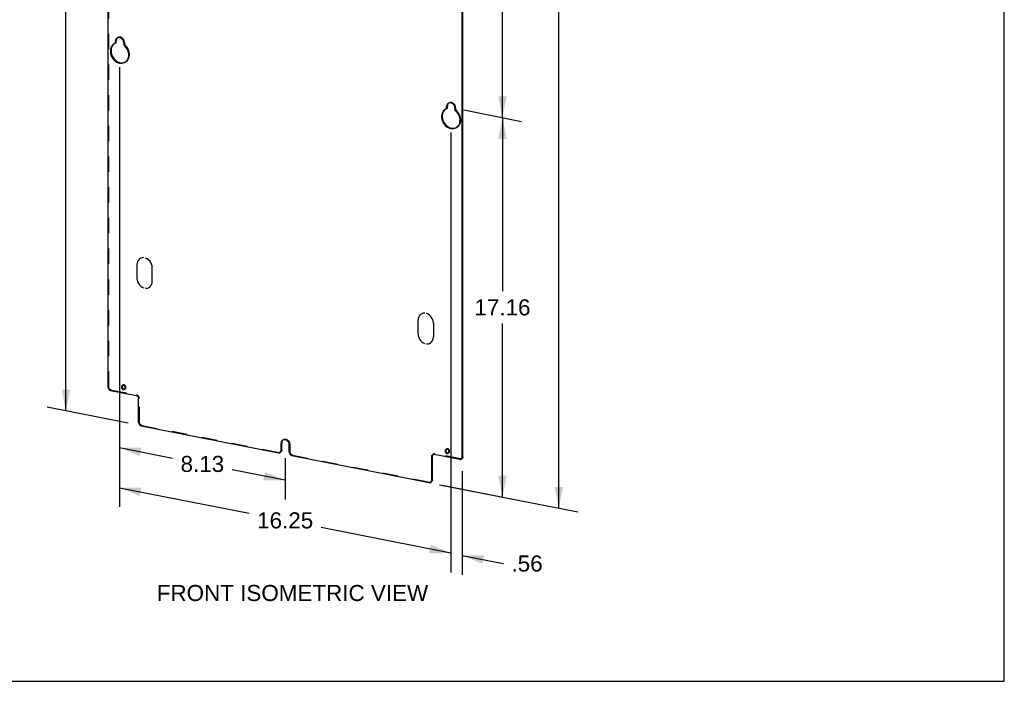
# Model space of a CAD drawing. Header units: inches. Extents: x 0 to 77, y 0 to 100.
# Tile 2 of 5: x 35 to 77, y 0 to 28. Entities that reach past the tile are written whole.
import ezdxf

# ---------------------------------------------------------------- set-up
doc = ezdxf.new("R2010")
doc.units = ezdxf.units.IN
doc.header["$LTSCALE"] = 6.518519
doc.header["$MEASUREMENT"] = 0
doc.linetypes.add('HIDDEN', pattern=[0.2, 0.1, -0.1])
doc.layers.get('0').update_dxf_attribs({"linetype": 'CONTINUOUS'})
for name, color, linetype in [('DEFAULT_2', 8, 'HIDDEN'), ('DIMENSIONS', 7, 'CONTINUOUS'), ('OPEN', 7, 'CONTINUOUS')]:
    doc.layers.add(name, color=color, linetype=linetype)
doc.styles.get("Standard").update_dxf_attribs({"font": 'arial.ttf'})
doc.dimstyles.new('DIMSTYLE_3', dxfattribs={"dimtxt": 0.681818, "dimasz": 0.909091, "dimexe": 0.09, "dimexo": 0.07, "dimgap": 0.0375, "dimtad": 0, "dimtih": 1, "dimtoh": 1, "dimzin": 4, "dimdsep": 46, "dimtxsty": 'Standard', "dimblk": '_FILLED', "dimblk1": '_FILLED', "dimblk2": '_FILLED', "dimcen": 0.09, "dimadec": 3, "dimazin": 1, "dimtfac": 1, "dimtdec": 3, "dimtofl": 0, "dimtmove": 0, "dimatfit": 3, "dimldrblk": '_FILLED', "dimfxl": 0, "dimtolj": 1, "dimtzin": 4, "dimarcsym": 0})

# ---------------------------------------------------------------- blocks, each defined once
blk = doc.blocks.new('_FILLED')
at = {"color": 0, "linetype": 'ByBlock'}
blk.add_solid([(0, 0), (-1, 0.2), (-1, -0.2)], dxfattribs=at)
blk = doc.blocks.new('*D12')
at = {"layer": 'DIMENSIONS', "color": 2, "linetype": 'Continuous'}
for p, q in [((54.307, 39.962), (56.754, 39.479)), ((55.951, 39.638), (55.951, 32.473)), ((55.951, 23.945), (55.951, 31.109)), ((54.307, 24.269), (56.754, 23.786))]:
    blk.add_line(p, q, dxfattribs=at)
at = {"layer": 'DIMENSIONS', "color": 2, "linetype": 'Continuous', "xscale": 0.9090909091, "yscale": 0.9090909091, "zscale": 0.9090909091}
for p, rotation in [((55.951, 39.638), 90), ((55.951, 23.945), 270)]:
    blk.add_blockref('_FILLED', p, dxfattribs=dict(at, rotation=rotation))
at = {"layer": 'DIMENSIONS', "color": 2, "linetype": 'Continuous', "insert": (55.951, 32.132), "char_height": 0.6818, "width": 2.38256, "attachment_point": 2, "line_spacing_factor": 0.9}
blk.add_mtext('16.70', dxfattribs=at)
blk = doc.blocks.new('*D13')
at = {"layer": 'DIMENSIONS', "color": 2, "linetype": 'Continuous'}
for p, q in [((53.348, 87.272), (59.148, 86.127)), ((58.345, 86.285), (58.345, 49.827)), ((58.345, 7.351), (58.345, 48.463)), ((53.279, 8.352), (59.148, 7.193))]:
    blk.add_line(p, q, dxfattribs=at)
at = {"layer": 'DIMENSIONS', "color": 2, "linetype": 'Continuous', "xscale": 0.9090909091, "yscale": 0.9090909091, "zscale": 0.9090909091}
for p, rotation in [((58.345, 86.285), 90), ((58.345, 7.351), 270)]:
    blk.add_blockref('_FILLED', p, dxfattribs=dict(at, rotation=rotation))
at = {"layer": 'DIMENSIONS', "color": 2, "linetype": 'Continuous', "insert": (58.345, 49.486), "char_height": 0.6818, "width": 2.38256, "attachment_point": 2, "line_spacing_factor": 0.9}
blk.add_mtext('84.00', dxfattribs=at)
blk = doc.blocks.new('*D14')
at = {"layer": 'DIMENSIONS', "color": 2, "linetype": 'Continuous'}
for p, q in [((54.307, 24.269), (56.754, 23.786)), ((55.951, 23.945), (55.951, 16.566)), ((55.951, 7.824), (55.951, 15.202)), ((53.387, 8.33), (56.754, 7.665))]:
    blk.add_line(p, q, dxfattribs=at)
at = {"layer": 'DIMENSIONS', "color": 2, "linetype": 'Continuous', "xscale": 0.9090909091, "yscale": 0.9090909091, "zscale": 0.9090909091}
for p, rotation in [((55.951, 23.945), 90), ((55.951, 7.824), 270)]:
    blk.add_blockref('_FILLED', p, dxfattribs=dict(at, rotation=rotation))
at = {"layer": 'DIMENSIONS', "color": 2, "linetype": 'Continuous', "insert": (55.951, 16.225), "char_height": 0.6818, "width": 2.38256, "attachment_point": 2, "line_spacing_factor": 0.9}
blk.add_mtext('17.16', dxfattribs=at)
blk = doc.blocks.new('*D17')
at = {"layer": 'DIMENSIONS', "color": 2, "linetype": 'Continuous'}
for p, q in [((39.683, 26.089), (39.683, 7.407)), ((53.756, 23.31), (53.756, 4.628)), ((39.683, 8.225), (45.188, 7.139)), ((53.756, 5.446), (48.252, 6.533))]:
    blk.add_line(p, q, dxfattribs=at)
at = {"layer": 'DIMENSIONS', "color": 2, "linetype": 'Continuous', "xscale": 0.9090909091, "yscale": 0.9090909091, "zscale": 0.9090909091}
for p, rotation in [((39.683, 8.225), 168.8297705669), ((53.756, 5.446), 348.8297705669)]:
    blk.add_blockref('_FILLED', p, dxfattribs=dict(at, rotation=rotation))
at = {"layer": 'DIMENSIONS', "color": 2, "linetype": 'Continuous', "insert": (46.72, 7.177), "char_height": 0.6818, "width": 2.38256, "attachment_point": 2, "line_spacing_factor": 0.9}
blk.add_mtext('16.25', dxfattribs=at)
blk = doc.blocks.new('*D18')
at = {"layer": 'DIMENSIONS', "color": 2, "linetype": 'Continuous'}
for p, q in [((39.683, 26.089), (39.683, 9.11)), ((39.683, 9.929), (41.934, 9.484)), ((46.72, 9.472), (46.72, 7.721)), ((46.72, 8.539), (44.469, 8.984))]:
    blk.add_line(p, q, dxfattribs=at)
at = {"layer": 'DIMENSIONS', "color": 2, "linetype": 'Continuous', "xscale": 0.9090909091, "yscale": 0.9090909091, "zscale": 0.9090909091}
for p, rotation in [((39.683, 9.929), 168.8297705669), ((46.72, 8.539), 348.8297705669)]:
    blk.add_blockref('_FILLED', p, dxfattribs=dict(at, rotation=rotation))
at = {"layer": 'DIMENSIONS', "color": 2, "linetype": 'Continuous', "insert": (43.202, 9.575), "char_height": 0.6818, "width": 1.85282, "attachment_point": 2, "line_spacing_factor": 0.9}
blk.add_mtext('8.13', dxfattribs=at)
blk = doc.blocks.new('*D19')
at = {"layer": 'DIMENSIONS', "color": 2, "linetype": 'Continuous'}
for p, q in [((38.753, 48.061), (36.602, 48.486)), ((37.405, 48.327), (37.405, 30.588)), ((37.405, 11.486), (37.405, 29.225)), ((40.052, 10.963), (36.602, 11.645))]:
    blk.add_line(p, q, dxfattribs=at)
at = {"layer": 'DIMENSIONS', "color": 2, "linetype": 'Continuous', "xscale": 0.9090909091, "yscale": 0.9090909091, "zscale": 0.9090909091}
for p, rotation in [((37.405, 48.327), 90), ((37.405, 11.486), 270)]:
    blk.add_blockref('_FILLED', p, dxfattribs=dict(at, rotation=rotation))
at = {"layer": 'DIMENSIONS', "color": 2, "linetype": 'Continuous', "insert": (37.405, 30.248), "char_height": 0.6818, "width": 2.38256, "attachment_point": 2, "line_spacing_factor": 0.9}
blk.add_mtext('39.21', dxfattribs=at)
blk = doc.blocks.new('*D22')
at = {"layer": 'DIMENSIONS', "color": 2, "linetype": 'Continuous'}
for p, q in [((53.756, 23.31), (53.756, 4.626)), ((54.243, 8.926), (54.243, 4.529)), ((53.756, 5.444), (52.182, 5.755)), ((54.243, 5.348), (55.976, 5.005)), ((55.976, 5.005), (55.994, 5.005))]:
    blk.add_line(p, q, dxfattribs=at)
at = {"layer": 'DIMENSIONS', "color": 2, "linetype": 'Continuous', "xscale": 0.9090909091, "yscale": 0.9090909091, "zscale": 0.9090909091}
for p, rotation in [((53.756, 5.444), 348.8297705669), ((54.243, 5.348), 168.8297705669)]:
    blk.add_blockref('_FILLED', p, dxfattribs=dict(at, rotation=rotation))
at = {"layer": 'DIMENSIONS', "color": 2, "linetype": 'Continuous', "insert": (56.335, 5.346), "char_height": 0.6818, "width": 1.32308, "attachment_point": 1, "line_spacing_factor": 0.9}
blk.add_mtext('.56', dxfattribs=at)

msp = doc.modelspace()

# ---------------------------------------------------------------- linework, layer by layer
at = {"color": 7, "linetype": 'Continuous'}
for p, q in [((77.2727, 0), (77.2727, 100)), ((39.1962, 12.4949), (39.1962, 34.8696)), ((54.2434, 9.5236), (54.2434, 32.0232)), ((39.5104, 27.2248), (39.5076, 27.1918)), ((39.5376, 27.2096), (39.5076, 27.1918)), ((39.5076, 27.1025), (39.5076, 27.1918)), ((39.5487, 27.3063), (39.5312, 27.2825)), ((39.5955, 27.3396), (39.5799, 27.3317)), ((39.4525, 27.0769), (39.4125, 27.0487)), ((39.5076, 27.1025), (39.4525, 27.0769)), ((39.5376, 27.1203), (39.5076, 27.1025)), ((39.8592, 27.1224), (39.8592, 27.0331)), ((39.9032, 26.2913), (39.9142, 26.2975)), ((53.5254, 24.298), (53.4854, 24.2697)), ((53.5805, 24.3236), (53.5254, 24.298)), ((53.5833, 24.4459), (53.5805, 24.4129)), ((53.6105, 24.4307), (53.5805, 24.4129)), ((53.5805, 24.3236), (53.5805, 24.4129)), ((53.6105, 24.3414), (53.5805, 24.3236)), ((53.6216, 24.5274), (53.6041, 24.5036)), ((53.6684, 24.5607), (53.6528, 24.5528)), ((53.9321, 24.3435), (53.9321, 24.2542)), ((53.9761, 23.5124), (53.9872, 23.5186)), ((39.8105, 12.5706), (39.7978, 12.565)), ((39.8276, 12.5738), (39.8105, 12.5706)), ((39.3045, 12.3561), (40.387, 12.1423)), ((39.7666, 12.5199), (39.7643, 12.5002)), ((39.8937, 12.4033), (39.8965, 12.405)), ((39.9249, 12.4484), (39.9272, 12.4681)), ((40.4953, 10.9933), (40.4953, 12.0035)), ((40.6035, 10.8545), (46.4358, 9.7028)), ((46.5468, 10.1374), (46.544, 10.1043)), ((46.574, 10.1221), (46.544, 10.1043)), ((46.544, 9.7989), (46.544, 10.1043)), ((46.5852, 10.2188), (46.5676, 10.195)), ((46.6319, 10.2521), (46.6164, 10.2442)), ((46.5358, 9.7556), (46.5418, 9.776)), ((46.5418, 9.776), (46.544, 9.7989)), ((46.544, 9.7989), (46.574, 9.8167)), ((46.8956, 9.7295), (46.8956, 10.0349)), ((52.9761, 9.622), (52.989, 9.6313)), ((52.989, 9.6313), (52.9925, 9.6333)), ((53.0311, 9.6431), (53.0526, 9.6413)), ((54.1352, 9.4275), (53.0526, 9.6413)), ((53.5147, 9.8051), (53.5125, 9.7854)), ((53.5586, 9.8558), (53.546, 9.8502)), ((53.5758, 9.859), (53.5586, 9.8558)), ((53.6418, 9.6885), (53.6447, 9.6903)), ((53.6731, 9.7336), (53.6753, 9.7533)), ((47.0039, 9.5906), (52.8361, 8.439)), ((52.9744, 9.563), (52.9444, 9.5452)), ((52.9444, 8.5351), (52.9444, 9.5452)), ((54.2352, 9.4803), (54.2412, 9.5007)), ((54.2412, 9.5007), (54.2434, 9.5236)), ((54.2434, 9.5236), (54.2734, 9.5414)), ((52.9361, 8.4917), (52.9422, 8.5122)), ((52.9422, 8.5122), (52.9444, 8.5351)), ((52.9444, 8.5351), (52.9744, 8.5528)), ((0, 0), (77.2727, 0))]:
    msp.add_line(p, q, dxfattribs=at)
at = {"color": 3, "linetype": 'Continuous'}
for p, q in [((54.2734, 9.5414), (54.2734, 32.0409)), ((39.5404, 27.2426), (39.5376, 27.2096)), ((39.5376, 27.1203), (39.5376, 27.2096)), ((39.5482, 27.2727), (39.5404, 27.2426)), ((39.5612, 27.3003), (39.5482, 27.2727)), ((39.4425, 27.0664), (39.4035, 27.0271)), ((39.8826, 26.2876), (39.9272, 26.3065)), ((53.5154, 24.2875), (53.4764, 24.2482)), ((53.6133, 24.4637), (53.6105, 24.4307)), ((53.6105, 24.3414), (53.6105, 24.4307)), ((53.6211, 24.4938), (53.6133, 24.4637)), ((53.6341, 24.5213), (53.6211, 24.4938)), ((53.9555, 23.5087), (54.0001, 23.5276)), ((39.7966, 12.5377), (39.7943, 12.518)), ((46.5768, 10.1551), (46.574, 10.1221)), ((46.574, 9.8167), (46.574, 10.1221)), ((46.5846, 10.1852), (46.5768, 10.1551)), ((46.5976, 10.2128), (46.5846, 10.1852)), ((46.5423, 9.7399), (46.5294, 9.7306)), ((53.5447, 9.8229), (53.5425, 9.8032)), ((52.9766, 9.5859), (52.9744, 9.563)), ((52.9744, 8.5528), (52.9744, 9.563)), ((52.9826, 9.6063), (52.9766, 9.5859)), ((54.2417, 9.4646), (54.2288, 9.4553)), ((52.9427, 8.476), (52.9298, 8.4667))]:
    msp.add_line(p, q, dxfattribs=at)
at = {"color": 7, "linetype": 'Continuous'}
for points in [[(39.5312, 27.2825), (39.5182, 27.2549), (39.5104, 27.2248)], [(39.5799, 27.3317), (39.5704, 27.3255), (39.5487, 27.3063)], [(39.8592, 27.1224), (39.8564, 27.1565), (39.8486, 27.1897), (39.8356, 27.2224), (39.818, 27.2531), (39.7963, 27.2809), (39.7713, 27.3049), (39.7435, 27.3244), (39.7139, 27.3389), (39.6834, 27.3478), (39.6528, 27.351), (39.6233, 27.3481), (39.5955, 27.3396)], [(39.4125, 27.0487), (39.3735, 27.0094), (39.3412, 26.9631), (39.3166, 26.9106), (39.3, 26.8533), (39.292, 26.7922), (39.2924, 26.7289), (39.3017, 26.6646), (39.3192, 26.6008), (39.3449, 26.539), (39.3779, 26.4804), (39.4179, 26.4264), (39.4635, 26.3781), (39.5141, 26.3367), (39.5684, 26.303), (39.6253, 26.2778), (39.6834, 26.2616), (39.7415, 26.2549), (39.7983, 26.2575), (39.8526, 26.2699), (39.9032, 26.2913)], [(39.9888, 26.3598), (40.0218, 26.4053), (40.0475, 26.457), (40.0651, 26.5139), (40.0743, 26.5745), (40.0748, 26.6376), (40.0667, 26.7019), (40.0501, 26.7658), (40.0255, 26.828), (39.9932, 26.887), (39.9542, 26.9417), (39.9097, 26.9902), (39.8592, 27.0331)], [(39.9142, 26.2975), (39.9489, 26.3215), (39.9888, 26.3598)], [(53.4854, 24.2697), (53.4464, 24.2305), (53.4141, 24.1842), (53.3895, 24.1317), (53.3729, 24.0744), (53.3649, 24.0133), (53.3653, 23.95), (53.3746, 23.8857), (53.3921, 23.8219), (53.4178, 23.7601), (53.4509, 23.7015), (53.4908, 23.6475), (53.5364, 23.5992), (53.587, 23.5578), (53.6413, 23.524), (53.6982, 23.4989), (53.7563, 23.4826), (53.8144, 23.4759), (53.8713, 23.4786), (53.9255, 23.491), (53.9761, 23.5124)], [(53.6041, 24.5036), (53.5911, 24.476), (53.5833, 24.4459)], [(53.6528, 24.5528), (53.6433, 24.5466), (53.6216, 24.5274)], [(53.9321, 24.3435), (53.9293, 24.3776), (53.9215, 24.4108), (53.9085, 24.4435), (53.891, 24.4742), (53.8692, 24.5019), (53.8442, 24.526), (53.8164, 24.5455), (53.7868, 24.56), (53.7563, 24.5689), (53.7258, 24.5721), (53.6962, 24.5692), (53.6684, 24.5607)], [(54.0617, 23.5809), (54.0948, 23.6264), (54.1205, 23.6781), (54.138, 23.735), (54.1472, 23.7956), (54.1477, 23.8587), (54.1397, 23.9229), (54.123, 23.9868), (54.0984, 24.049), (54.0662, 24.1081), (54.0272, 24.1628), (53.9826, 24.2113), (53.9321, 24.2542)], [(53.9872, 23.5186), (54.0218, 23.5426), (54.0617, 23.5809)], [(39.7978, 12.565), (39.795, 12.5632), (39.7822, 12.5517), (39.7724, 12.5369), (39.7666, 12.5199)], [(39.9272, 12.4681), (39.9249, 12.4886), (39.9191, 12.508), (39.9093, 12.5266), (39.8965, 12.5432), (39.881, 12.5567), (39.8639, 12.5667), (39.8458, 12.5724), (39.8276, 12.5738)], [(39.1962, 12.4949), (39.1984, 12.4712), (39.2045, 12.4484), (39.2145, 12.4261), (39.2279, 12.4056), (39.2444, 12.3878), (39.2631, 12.3732), (39.283, 12.3627), (39.3045, 12.3561)], [(39.7643, 12.5002), (39.7666, 12.4797), (39.7724, 12.4603)], [(39.7724, 12.4603), (39.7822, 12.4417), (39.795, 12.4251), (39.8105, 12.4116), (39.8276, 12.4016), (39.8458, 12.3959), (39.8639, 12.3944)], [(39.8639, 12.3944), (39.881, 12.3977), (39.8937, 12.4033)], [(39.8965, 12.405), (39.9093, 12.4166), (39.9191, 12.4313), (39.9249, 12.4484)], [(40.387, 12.1423), (40.4085, 12.1357), (40.4284, 12.1252), (40.4471, 12.1106), (40.4636, 12.0928), (40.477, 12.0723), (40.487, 12.0501), (40.4931, 12.0273), (40.4953, 12.0035)], [(40.4953, 10.9933), (40.4975, 10.9696), (40.5035, 10.9467), (40.5136, 10.9245), (40.527, 10.904), (40.5434, 10.8862), (40.5621, 10.8716), (40.582, 10.8611), (40.6035, 10.8545)], [(46.5676, 10.195), (46.5546, 10.1674), (46.5468, 10.1374)], [(46.6164, 10.2442), (46.6069, 10.238), (46.5852, 10.2188)], [(46.8956, 10.0349), (46.8928, 10.069), (46.885, 10.1022), (46.872, 10.1349), (46.8545, 10.1656), (46.8328, 10.1934), (46.8077, 10.2174), (46.7799, 10.2369), (46.7504, 10.2514), (46.7198, 10.2603), (46.6893, 10.2635), (46.6597, 10.2606), (46.6319, 10.2521)], [(46.4358, 9.7028), (46.4573, 9.701), (46.4772, 9.7036), (46.4959, 9.7108), (46.4994, 9.7128)], [(46.4994, 9.7128), (46.5123, 9.7221), (46.5257, 9.7373), (46.5358, 9.7556)], [(46.8956, 9.7295), (46.8978, 9.7057), (46.9039, 9.6829), (46.9139, 9.6606), (46.9273, 9.6402), (46.9438, 9.6224), (46.9625, 9.6078), (46.9824, 9.5973), (47.0039, 9.5906)], [(52.9526, 9.5885), (52.9627, 9.6068), (52.9761, 9.622)], [(52.9925, 9.6333), (53.0112, 9.6405), (53.0311, 9.6431)], [(53.5125, 9.7854), (53.5147, 9.7649), (53.5206, 9.7455)], [(53.546, 9.8502), (53.5431, 9.8484), (53.5303, 9.8369), (53.5206, 9.8222), (53.5147, 9.8051)], [(53.5206, 9.7455), (53.5303, 9.7269), (53.5431, 9.7103), (53.5586, 9.6968), (53.5758, 9.6868), (53.5939, 9.6811), (53.612, 9.6797)], [(53.6753, 9.7533), (53.6731, 9.7738), (53.6672, 9.7932), (53.6575, 9.8118), (53.6447, 9.8284), (53.6292, 9.8419), (53.612, 9.8519), (53.5939, 9.8576), (53.5758, 9.859)], [(53.612, 9.6797), (53.6292, 9.6829), (53.6418, 9.6885)], [(53.6447, 9.6903), (53.6575, 9.7018), (53.6672, 9.7165), (53.6731, 9.7336)], [(52.9444, 9.5452), (52.9466, 9.5681), (52.9526, 9.5885)], [(54.1352, 9.4275), (54.1567, 9.4257), (54.1766, 9.4283), (54.1953, 9.4355), (54.1988, 9.4375)], [(54.1988, 9.4375), (54.2117, 9.4468), (54.2251, 9.462), (54.2352, 9.4803)], [(52.8361, 8.439), (52.8576, 8.4371), (52.8776, 8.4397), (52.8962, 8.4469), (52.8998, 8.4489)], [(52.8998, 8.4489), (52.9127, 8.4583), (52.9261, 8.4734), (52.9361, 8.4917)]]:
    msp.add_lwpolyline(points, dxfattribs=at)
at = {"color": 3, "linetype": 'Continuous'}
for points in [[(39.5968, 27.34), (39.5787, 27.3241), (39.5612, 27.3003)], [(39.4035, 27.0271), (39.3712, 26.9808), (39.3466, 26.9284), (39.33, 26.871), (39.322, 26.81), (39.3224, 26.7467), (39.3317, 26.6824), (39.3492, 26.6186), (39.3749, 26.5568), (39.4079, 26.4982), (39.4479, 26.4442), (39.4935, 26.3959), (39.5441, 26.3545), (39.5984, 26.3207), (39.6553, 26.2956), (39.7134, 26.2793), (39.7715, 26.2726), (39.8283, 26.2753), (39.8826, 26.2876)], [(53.6697, 24.5611), (53.6516, 24.5452), (53.6341, 24.5213)], [(53.4764, 24.2482), (53.4441, 24.2019), (53.4195, 24.1495), (53.4029, 24.0921), (53.3949, 24.0311), (53.3953, 23.9677), (53.4046, 23.9035), (53.4221, 23.8397), (53.4478, 23.7779), (53.4809, 23.7192), (53.5208, 23.6653), (53.5664, 23.617), (53.617, 23.5756), (53.6713, 23.5418), (53.7282, 23.5167), (53.7863, 23.5004), (53.8444, 23.4937), (53.9013, 23.4964), (53.9555, 23.5087)], [(39.8142, 12.5713), (39.8122, 12.5695), (39.8024, 12.5547), (39.7966, 12.5377)], [(39.7943, 12.518), (39.7966, 12.4974), (39.8024, 12.4781)], [(39.8024, 12.4781), (39.8122, 12.4594), (39.825, 12.4429)], [(39.825, 12.4429), (39.8405, 12.4294), (39.8576, 12.4194), (39.8758, 12.4137), (39.8939, 12.4122), (39.9073, 12.4147)], [(46.6332, 10.2525), (46.6152, 10.2366), (46.5976, 10.2128)], [(46.5658, 9.7733), (46.5557, 9.7551), (46.5423, 9.7399)], [(46.574, 9.8167), (46.5718, 9.7938), (46.5658, 9.7733)], [(53.0045, 9.6379), (52.9927, 9.6246), (52.9826, 9.6063)], [(53.5425, 9.8032), (53.5447, 9.7826), (53.5506, 9.7633)], [(53.5624, 9.8565), (53.5603, 9.8547), (53.5506, 9.8399), (53.5447, 9.8229)], [(53.5506, 9.7633), (53.5603, 9.7447), (53.5731, 9.7281)], [(53.5731, 9.7281), (53.5886, 9.7146), (53.6058, 9.7046), (53.6239, 9.6989), (53.642, 9.6974), (53.6555, 9.6999)], [(54.2652, 9.4981), (54.2551, 9.4798), (54.2417, 9.4646)], [(54.2734, 9.5414), (54.2712, 9.5185), (54.2652, 9.4981)], [(52.9661, 8.5095), (52.9561, 8.4912), (52.9427, 8.476)], [(52.9744, 8.5528), (52.9722, 8.5299), (52.9661, 8.5095)]]:
    msp.add_lwpolyline(points, dxfattribs=at)
at = {"layer": 'DEFAULT_2', "color": 8, "linetype": 'HIDDEN'}
for p, q in [((39.2262, 12.5127), (39.2262, 35.0122)), ((39.6099, 27.3495), (39.5799, 27.3317)), ((39.4825, 27.0947), (39.4425, 27.0664)), ((39.4825, 27.0948), (39.4525, 27.077)), ((39.5376, 27.1203), (39.4825, 27.0947)), ((39.8892, 27.1401), (39.8592, 27.1224)), ((39.8892, 27.0508), (39.8592, 27.0331)), ((39.8892, 27.1401), (39.8892, 27.0508)), ((39.9443, 26.3153), (39.9143, 26.2975)), ((53.5554, 24.3158), (53.5154, 24.2875)), ((53.5554, 24.3158), (53.5254, 24.2981)), ((53.6105, 24.3414), (53.5554, 24.3158)), ((53.6828, 24.5706), (53.6528, 24.5528)), ((53.9621, 24.3612), (53.9321, 24.3435)), ((53.9621, 24.2719), (53.9321, 24.2542)), ((53.9621, 24.3612), (53.9621, 24.2719)), ((54.0172, 23.5364), (53.9872, 23.5186)), ((39.8278, 12.5828), (39.7978, 12.565)), ((39.1962, 12.4949), (39.2262, 12.5127)), ((39.3045, 12.3561), (39.3345, 12.3739)), ((39.3345, 12.3739), (40.417, 12.1601)), ((39.9237, 12.421), (39.8937, 12.4033)), ((39.9073, 12.4147), (39.911, 12.4154)), ((39.911, 12.4154), (39.9237, 12.421)), ((40.417, 12.1601), (40.387, 12.1423)), ((40.5253, 12.0213), (40.4953, 12.0035)), ((40.5253, 11.0111), (40.5253, 12.0213)), ((40.4953, 10.9933), (40.5253, 11.0111)), ((40.6035, 10.8545), (40.6335, 10.8723)), ((40.6335, 10.8723), (46.4658, 9.7206)), ((46.6464, 10.262), (46.6164, 10.2442)), ((46.9256, 10.0526), (46.8956, 10.0349)), ((46.9256, 9.7472), (46.9256, 10.0526)), ((46.4358, 9.7028), (46.4658, 9.7206)), ((46.4995, 9.7127), (46.5295, 9.7305)), ((46.8956, 9.7295), (46.9256, 9.7472)), ((53.0189, 9.6492), (52.9889, 9.6314)), ((53.0826, 9.6591), (53.0526, 9.6413)), ((54.1652, 9.4453), (53.0826, 9.6591)), ((53.576, 9.868), (53.546, 9.8502)), ((53.6718, 9.7062), (53.6418, 9.6885)), ((53.6555, 9.6999), (53.6592, 9.7006)), ((53.6592, 9.7006), (53.6718, 9.7063)), ((47.0039, 9.5906), (47.0339, 9.6084)), ((47.0339, 9.6084), (52.8661, 8.4567)), ((54.1352, 9.4275), (54.1652, 9.4453)), ((54.1989, 9.4375), (54.2289, 9.4552)), ((52.8361, 8.439), (52.8661, 8.4567)), ((52.8998, 8.4489), (52.9298, 8.4667))]:
    msp.add_line(p, q, dxfattribs=at)
for points in [[(39.6099, 27.3495), (39.6004, 27.3432), (39.5968, 27.34)], [(39.8892, 27.1401), (39.8864, 27.1743), (39.8786, 27.2075), (39.8656, 27.2401), (39.848, 27.2709), (39.8263, 27.2986), (39.8013, 27.3227), (39.7735, 27.3422), (39.7439, 27.3567), (39.7134, 27.3655), (39.6828, 27.3687), (39.6533, 27.3659), (39.6255, 27.3574), (39.6099, 27.3495)], [(39.9442, 26.3153), (39.9789, 26.3393), (40.0188, 26.3775), (40.0518, 26.4231), (40.0775, 26.4748), (40.0951, 26.5316), (40.1043, 26.5923), (40.1048, 26.6554), (40.0967, 26.7196), (40.0801, 26.7835), (40.0555, 26.8457), (40.0232, 26.9048), (39.9842, 26.9595), (39.9397, 27.0079), (39.8892, 27.0508)], [(39.9272, 26.3065), (39.9332, 26.309), (39.9442, 26.3153)], [(53.6828, 24.5706), (53.6733, 24.5643), (53.6697, 24.5611)], [(53.9621, 24.3612), (53.9593, 24.3954), (53.9515, 24.4286), (53.9385, 24.4612), (53.921, 24.492), (53.8992, 24.5197), (53.8742, 24.5438), (53.8464, 24.5633), (53.8168, 24.5778), (53.7863, 24.5866), (53.7558, 24.5898), (53.7262, 24.587), (53.6984, 24.5785), (53.6828, 24.5706)], [(54.0172, 23.5364), (54.0518, 23.5604), (54.0917, 23.5986), (54.1248, 23.6442), (54.1505, 23.6959), (54.168, 23.7527), (54.1772, 23.8133), (54.1777, 23.8765), (54.1697, 23.9407), (54.153, 24.0046), (54.1284, 24.0668), (54.0962, 24.1258), (54.0572, 24.1805), (54.0126, 24.229), (53.9621, 24.2719)], [(54.0001, 23.5276), (54.0061, 23.5301), (54.0172, 23.5364)], [(39.8278, 12.5828), (39.825, 12.581), (39.8142, 12.5713)], [(39.9572, 12.4858), (39.9549, 12.5064), (39.9491, 12.5257), (39.9393, 12.5444), (39.9265, 12.5609), (39.911, 12.5744), (39.8939, 12.5844), (39.8758, 12.5902), (39.8576, 12.5916), (39.8405, 12.5884), (39.8278, 12.5828)], [(39.3345, 12.3739), (39.313, 12.3805), (39.2931, 12.391), (39.2744, 12.4056), (39.2579, 12.4234), (39.2445, 12.4439), (39.2345, 12.4661), (39.2284, 12.4889), (39.2262, 12.5127)], [(39.9237, 12.421), (39.9265, 12.4228), (39.9393, 12.4343), (39.9491, 12.4491), (39.9549, 12.4662), (39.9572, 12.4858)], [(40.5253, 12.0213), (40.5231, 12.045), (40.517, 12.0678), (40.507, 12.0901), (40.4936, 12.1106), (40.4771, 12.1284), (40.4584, 12.143), (40.4385, 12.1534), (40.417, 12.1601)], [(40.6335, 10.8723), (40.612, 10.8789), (40.5921, 10.8894), (40.5734, 10.904), (40.557, 10.9218), (40.5436, 10.9423), (40.5335, 10.9645), (40.5275, 10.9873), (40.5253, 11.0111)], [(46.6464, 10.262), (46.6369, 10.2557), (46.6332, 10.2525)], [(46.9256, 10.0526), (46.9228, 10.0868), (46.915, 10.12), (46.902, 10.1526), (46.8845, 10.1834), (46.8628, 10.2111), (46.8377, 10.2352), (46.8099, 10.2547), (46.7804, 10.2692), (46.7498, 10.278), (46.7193, 10.2812), (46.6897, 10.2784), (46.6619, 10.2699), (46.6464, 10.262)], [(46.5294, 9.7306), (46.5259, 9.7286), (46.5072, 9.7213), (46.4873, 9.7187), (46.4658, 9.7206)], [(47.0339, 9.6084), (47.0124, 9.6151), (46.9925, 9.6255), (46.9738, 9.6401), (46.9573, 9.6579), (46.9439, 9.6784), (46.9339, 9.7007), (46.9278, 9.7235), (46.9256, 9.7472)], [(53.019, 9.6491), (53.0061, 9.6398), (53.0045, 9.6379)], [(53.0826, 9.6591), (53.0611, 9.6609), (53.0412, 9.6583), (53.0225, 9.6511), (53.019, 9.6491)], [(53.576, 9.868), (53.5731, 9.8662), (53.5624, 9.8565)], [(53.7053, 9.771), (53.7031, 9.7916), (53.6972, 9.811), (53.6875, 9.8296), (53.6747, 9.8462), (53.6592, 9.8597), (53.642, 9.8697), (53.6239, 9.8754), (53.6058, 9.8768), (53.5886, 9.8736), (53.576, 9.868)], [(53.6718, 9.7063), (53.6747, 9.708), (53.6875, 9.7195), (53.6972, 9.7343), (53.7031, 9.7514), (53.7053, 9.771)], [(54.2288, 9.4553), (54.2253, 9.4533), (54.2066, 9.4461), (54.1867, 9.4435), (54.1652, 9.4453)], [(52.9298, 8.4667), (52.9262, 8.4647), (52.9076, 8.4575), (52.8876, 8.4549), (52.8661, 8.4567)]]:
    msp.add_lwpolyline(points, dxfattribs=at)
at = {"layer": 'OPEN', "color": 40, "linetype": 'Continuous'}
for p, q in [((40.4225, 17.703), (40.4225, 17.1157)), ((41.072, 16.9874), (41.072, 17.5747)), ((52.3676, 14.7569), (52.3676, 15.3443)), ((53.0171, 15.216), (53.0171, 14.6287))]:
    msp.add_line(p, q, dxfattribs=at)
for points in [[(40.7083, 17.9964), (40.6432, 17.9932), (40.5825, 17.9751), (40.5279, 17.942), (40.4836, 17.8966), (40.4504, 17.8403), (40.4295, 17.7743), (40.4225, 17.703)], [(41.072, 17.5747), (41.0652, 17.6482), (41.0449, 17.7212), (41.0113, 17.7919), (40.9671, 17.8548), (40.9136, 17.9087), (40.8519, 17.9518), (40.7863, 17.981)], [(40.4225, 17.1157), (40.4294, 17.0423), (40.4497, 16.9692), (40.4832, 16.8986), (40.5275, 16.8356), (40.581, 16.7817), (40.6426, 16.7386), (40.7083, 16.7094)], [(40.7863, 16.694), (40.8514, 16.6972), (40.9121, 16.7154), (40.9667, 16.7484), (41.011, 16.7938), (41.0442, 16.8501), (41.0651, 16.9161), (41.072, 16.9874)], [(52.6534, 15.6377), (52.5883, 15.6345), (52.5276, 15.6163), (52.473, 15.5833), (52.4287, 15.5379), (52.3955, 15.4816), (52.3746, 15.4156), (52.3676, 15.3443)], [(53.0171, 15.216), (53.0103, 15.2894), (52.99, 15.3624), (52.9564, 15.4331), (52.9122, 15.4961), (52.8587, 15.55), (52.797, 15.593), (52.7313, 15.6223)], [(52.3676, 14.7569), (52.3745, 14.6835), (52.3948, 14.6105), (52.4283, 14.5398), (52.4725, 14.4768), (52.5261, 14.423), (52.5877, 14.3799), (52.6534, 14.3507)], [(52.7313, 14.3353), (52.7965, 14.3385), (52.8572, 14.3566), (52.9117, 14.3897), (52.9561, 14.4351), (52.9893, 14.4914), (53.0101, 14.5574), (53.0171, 14.6287)]]:
    msp.add_lwpolyline(points, dxfattribs=at)

# ---------------------------------------------------------------- texts
at = {"layer": 'DIMENSIONS', "color": 2, "linetype": 'Continuous', "insert": (47.0298, 4.0929), "char_height": 0.681818, "width": 11.509801, "attachment_point": 2, "line_spacing_factor": 0.9}
msp.add_mtext('FRONT ISOMETRIC VIEW', dxfattribs=at)

# ---------------------------------------------------------------- dimensions: what is measured, and where the dimension line sits
at = {"layer": 'DIMENSIONS', "color": 2, "linetype": 'Continuous'}
for base, p1, p2, angle, picture, middle in [((58.3452, 7.3511), (53.2777, 87.2721), (53.2089, 8.3515), 270, '*D13', (58.3412, 49.141)), ((37.4049, 48.3272), (40.1224, 10.9633), (38.8234, 48.0609), 90, '*D19', (37.3375, 29.9029)), ((55.9515, 23.9447), (54.2374, 39.9622), (54.2374, 24.2693), 270, '*D12', (55.9804, 31.7873)), ((53.7563, 5.4465), (39.6969, 26.1579), (53.7698, 23.379), 348.82977, '*D17', (46.7513, 6.8322)), ((46.7198, 8.5391), (39.6969, 26.1579), (46.7334, 9.5403), 348.82977, '*D18', (43.1982, 9.2301)), ((55.9515, 23.9447), (53.3172, 8.3301), (54.2374, 24.2693), 90, '*D14', (55.9804, 15.8804)), ((53.7563, 5.4437), (54.257, 8.9943), (53.7698, 23.379), 168.82977, '*D22', (57.0167, 5.0016))]:
    dim = msp.add_linear_dim(base=base, p1=p1, p2=p2, angle=angle, dimstyle='DIMSTYLE_3', dxfattribs=at)
    dim.commit()
    dim.dimension.update_dxf_attribs({"geometry": picture, "text_midpoint": middle, "dimtype": 160})

doc.saveas('drawing.dxf')
